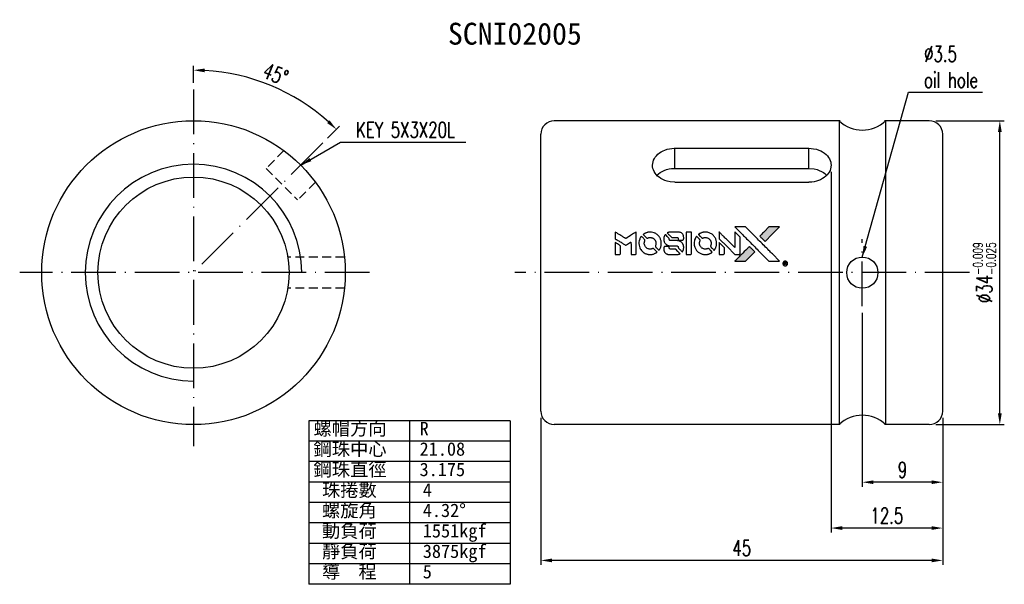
# Model space of a CAD drawing. Extents: x 15 to 126, y 26 to 89.
import ezdxf

# ---------------------------------------------------------------- set-up
doc = ezdxf.new("R2010")
doc.units = 0
doc.header["$MEASUREMENT"] = 0
doc.linetypes.add('CL-5', pattern=[7.1, 5, -1, 0.1, -1])
doc.linetypes.add('HID-1', pattern=[1.5, 1, -0.5])
doc.layers.get('0').update_dxf_attribs({"linetype": 'CONTINUOUS'})
for name, color, linetype in [('CL', 1, 'CL-5'), ('DIM', 4, 'CONTINUOUS'), ('HID', 2, 'HID-1'), ('OUT', 3, 'CONTINUOUS')]:
    doc.layers.add(name, color=color, linetype=linetype)
doc.styles.add('DIM-7', font='SIMPLEX.shx', dxfattribs={"width": 0.7, "bigfont": 'chineset.shx'})
doc.styles.add('T', font='kaiu.ttf')
doc.dimstyles.new('CNS', dxfattribs={"dimtxt": 3.5, "dimasz": 2.5, "dimexe": 1, "dimexo": 1.5, "dimgap": 0.09, "dimtad": 0, "dimdsep": 46, "dimtxsty": 'DIM-7', "dimcen": 0.09, "dimclrd": 1, "dimclre": 1, "dimclrt": 4, "dimadec": 0, "dimazin": 0, "dimtfac": 1, "dimtix": 1, "dimtmove": 2, "dimatfit": 3, "dimfxl": 1, "dimtvp": 0.971429, "dimtolj": 1, "dimarcsym": 0})

# ---------------------------------------------------------------- blocks, each defined once
blk = doc.blocks.new('*D1')
at = {"layer": 'DIM', "color": 0, "lineweight": -2, "transparency": 16777216}
for p, q in [((109.76, 56.55), (109.76, 37.1)), ((118.76, 44.8), (118.76, 37.1)), ((117.51, 37.6), (111.01, 37.6))]:
    blk.add_line(p, q, dxfattribs=at)
at = {"layer": 'DIM', "color": 0, "transparency": 16777216}
for points in [[(111.01, 37.81), (111.01, 37.39), (109.76, 37.6)], [(117.51, 37.81), (117.51, 37.39), (118.76, 37.6)]]:
    blk.add_solid(points, dxfattribs=at)
at = {"layer": 'DIM', "color": 0, "transparency": 16777216, "insert": (114.26, 38.98), "char_height": 1.75, "attachment_point": 5, "style": 'DIM-7'}
blk.add_mtext('\\A1;9', dxfattribs=at)
blk = doc.blocks.new('*D2')
at = {"layer": 'DIM', "color": 0, "lineweight": -2, "transparency": 16777216}
for p, q in [((106.26, 72.32), (106.26, 31.97)), ((118.76, 44.8), (118.76, 31.97)), ((117.51, 32.47), (107.51, 32.47))]:
    blk.add_line(p, q, dxfattribs=at)
at = {"layer": 'DIM', "color": 0, "transparency": 16777216}
for points in [[(107.51, 32.68), (107.51, 32.26), (106.26, 32.47)], [(117.51, 32.68), (117.51, 32.26), (118.76, 32.47)]]:
    blk.add_solid(points, dxfattribs=at)
at = {"layer": 'DIM', "color": 0, "transparency": 16777216, "insert": (112.51, 33.85), "char_height": 1.75, "attachment_point": 5, "style": 'DIM-7'}
blk.add_mtext('\\A1;12.5', dxfattribs=at)
blk = doc.blocks.new('*D3')
at = {"layer": 'DIM', "color": 0, "lineweight": -2, "transparency": 16777216}
for p, q in [((73.76, 44.8), (73.76, 28.35)), ((118.76, 44.8), (118.76, 28.35)), ((117.51, 28.85), (75.01, 28.85))]:
    blk.add_line(p, q, dxfattribs=at)
at = {"layer": 'DIM', "color": 0, "transparency": 16777216}
for points in [[(75.01, 29.06), (75.01, 28.64), (73.76, 28.85)], [(117.51, 29.06), (117.51, 28.64), (118.76, 28.85)]]:
    blk.add_solid(points, dxfattribs=at)
at = {"layer": 'DIM', "color": 0, "transparency": 16777216, "insert": (96.26, 30.23), "char_height": 1.75, "attachment_point": 5, "style": 'DIM-7'}
blk.add_mtext('\\A1;45', dxfattribs=at)
blk = doc.blocks.new('*D4')
at = {"layer": 'DIM', "color": 0, "lineweight": -2, "transparency": 16777216}
for p, q in [((34.85, 82.28), (34.85, 84.21)), ((49.87, 76.09), (51.21, 77.43))]:
    blk.add_line(p, q, dxfattribs=at)
blk.add_arc((34.85, 61.07), 22.64, 48.1633, 86.8367, dxfattribs=at)
at = {"layer": 'DIM', "color": 0, "transparency": 16777216}
for points in [[(36.09, 83.47), (36.1, 83.89), (34.85, 83.71)], [(50.09, 78.09), (49.81, 77.79), (50.86, 77.08)]]:
    blk.add_solid(points, dxfattribs=at)
at = {"layer": 'DIM', "color": 0, "transparency": 16777216, "insert": (44.04, 83.26), "char_height": 1.75, "attachment_point": 5, "rotation": 337.5, "style": 'DIM-7'}
blk.add_mtext('\\A1;45°', dxfattribs=at)
blk = doc.blocks.new('*D5')
at = {"layer": 'DIM', "color": 0, "lineweight": -2, "transparency": 16777216}
for p, q in [((118.01, 78.05), (125.66, 78.05)), ((125.16, 45.3), (125.16, 76.8)), ((118.01, 44.05), (125.66, 44.05))]:
    blk.add_line(p, q, dxfattribs=at)
at = {"layer": 'DIM', "color": 0, "transparency": 16777216}
for points in [[(124.95, 76.8), (125.37, 76.8), (125.16, 78.05)], [(124.95, 45.3), (125.37, 45.3), (125.16, 44.05)]]:
    blk.add_solid(points, dxfattribs=at)
at = {"layer": 'DIM', "color": 0, "transparency": 16777216, "insert": (123.44, 61.05), "char_height": 1.75, "attachment_point": 5, "rotation": 90, "style": 'DIM-7'}
blk.add_mtext('\\A1;%%C34{\\H1.05;\\S-0.009^ -0.025;}', dxfattribs=at)

msp = doc.modelspace()

# ---------------------------------------------------------------- hatches: boundary and pattern name
at = {"linetype": 'Continuous'}
h = msp.add_hatch(color=0, dxfattribs=at)
h.dxf.hatch_style = 1
h.paths.add_polyline_path([(100.487, 66.171), (99.893, 66.171), (99.298, 66.171), (98.786, 65.655, 0.000288), (98.589, 65.457, 0.000479), (98.424, 65.29, 0.000013), (98.274, 65.138, 0.197177), (98.273, 65.136, 0.1112764), (98.274, 65.134, 0.0015954), (98.455, 64.951, 0.0005055), (98.568, 64.838), (98.863, 64.544), (99.675, 65.357)])
h.paths.add_polyline_path([(97.183, 62.866), (97.703, 63.387), (97.408, 63.682, 0.000476), (97.294, 63.795, 0.0015067), (97.111, 63.977, 0.2256647), (97.108, 63.977, 0.0011115), (96.86, 63.73, 0.0003511), (96.706, 63.575, 0.000108), (96.055, 62.922, 0.0006916), (95.726, 62.59, 0.0000771), (95.499, 62.361, 0.1975269), (95.495, 62.353, 0.2961744), (95.498, 62.349, 0.0041949), (95.789, 62.346, 0.0005293), (96.079, 62.346), (96.662, 62.346)])

# ---------------------------------------------------------------- linework, layer by layer
at = {"color": 0}
for points in [[(96.195, 65.456, -0.000056), (96.551, 65.099, -0.000021), (97.05, 64.599, -0.000021), (97.593, 64.054, -0.000025), (98.103, 63.543), (99.297, 62.346), (99.889, 62.347), (100.481, 62.349), (99.683, 63.152, 0.000274), (99.299, 63.538, 0.000123), (98.794, 64.045, 0.000121), (98.26, 64.581, 0.000165), (97.779, 65.063), (96.673, 66.171), (96.077, 66.171), (95.481, 66.171)], [(98.786, 65.655, 0.000288), (98.589, 65.457, 0.000479), (98.424, 65.29, 0.000013), (98.274, 65.138, 0.197177), (98.273, 65.136, 0.197497), (98.274, 65.134, 0.00004), (98.36, 65.047, 0.000836), (98.455, 64.951, 0.000505), (98.568, 64.838), (98.863, 64.544), (99.675, 65.357), (100.487, 66.171), (99.893, 66.171), (99.298, 66.171)], [(82.084, 65.218), (82.084, 64.839), (82.188, 64.776, -0.000297), (82.252, 64.737, -0.000037), (82.39, 64.652, -0.000043), (82.555, 64.551, -0.000036), (82.731, 64.444, 0.000044), (82.902, 64.338, 0.000063), (83.055, 64.245, 0.000035), (83.184, 64.165, 0.0009), (83.22, 64.144), (83.27, 64.113), (83.337, 64.154, 0.001175), (83.375, 64.178, 0.000208), (83.447, 64.223, 0.000225), (83.531, 64.275, 0.000203), (83.618, 64.329, -0.000711), (83.7, 64.381, -0.001119), (83.772, 64.425, -0.000263), (83.834, 64.463, -0.04589), (83.841, 64.467, -0.519312), (83.847, 64.462, -0.001914), (83.849, 64.361, -0.003124), (83.85, 64.193, -0.000285), (83.851, 63.776), (83.851, 63.083), (84.093, 63.083, 0.001727), (84.266, 63.083, 0.025279), (84.327, 63.087, 0.073886), (84.363, 63.096, 0.07426), (84.394, 63.115, 0.03264), (84.402, 63.123, 0.01784), (84.411, 63.134, 0.017712), (84.419, 63.145, 0.026854), (84.426, 63.155), (84.438, 63.179), (84.44, 64.389), (84.441, 65.599), (84.428, 65.591, -0.004595), (84.419, 65.585, -0.00016), (84.382, 65.562, -0.000298), (84.338, 65.535, -0.000208), (84.289, 65.504, 0.000986), (84.145, 65.414, 0.00025), (83.912, 65.268, 0.000268), (83.662, 65.112, 0.000436), (83.451, 64.979, -0.002932), (83.381, 64.936, -0.004718), (83.321, 64.9, -0.001113), (83.269, 64.869, -0.227179), (83.263, 64.869, -0.045982), (83.257, 64.872, -0.000145), (83.186, 64.915, -0.000825), (83.107, 64.964, -0.000517), (83.013, 65.022, 0.000056), (82.694, 65.221, 0.000289), (82.517, 65.33, 0.000481), (82.385, 65.412, 0.000418), (82.247, 65.497), (82.084, 65.597)], [(84.976, 65.076, 0.064158), (84.821, 64.785, 0.06356), (84.744, 64.464, 0.064004), (84.75, 64.135, 0.066747), (84.84, 63.824, 0.04321), (84.946, 63.63, 0.044737), (85.083, 63.459, 0.044901), (85.248, 63.315, 0.044184), (85.437, 63.203, 0.026293), (85.58, 63.143, 0.033344), (85.718, 63.103, 0.033227), (85.861, 63.083, 0.025815), (86.018, 63.079, 0.023119), (86.167, 63.089, 0.031044), (86.301, 63.114, 0.031337), (86.43, 63.154, 0.024258), (86.565, 63.214, 0.015622), (86.612, 63.239, 0.008495), (86.668, 63.273, 0.008415), (86.722, 63.308, 0.020814), (86.76, 63.336), (86.777, 63.35), (86.597, 63.532, 0.002843), (86.462, 63.667, 0.033917), (86.406, 63.715, 0.087906), (86.364, 63.736, 0.073302), (86.315, 63.744, 0.022047), (86.291, 63.743, 0.026465), (86.268, 63.739, 0.022233), (86.244, 63.733, 0.009985), (86.212, 63.723, -0.039011), (86.095, 63.694, -0.044398), (85.981, 63.685, -0.045096), (85.868, 63.697, -0.04265), (85.757, 63.728, -0.071154), (85.601, 63.814, -0.068827), (85.473, 63.942, -0.068713), (85.384, 64.099, -0.070507), (85.342, 64.274, -0.028605), (85.339, 64.349, -0.031418), (85.345, 64.421, -0.031044), (85.361, 64.492, -0.02668), (85.385, 64.565, 0.038913), (85.398, 64.609, 0.043732), (85.404, 64.652, 0.047754), (85.402, 64.691, 0.075756), (85.392, 64.723, 0.07294), (85.381, 64.74, 0.003456), (85.335, 64.79, 0.005023), (85.275, 64.853, 0.002422), (85.197, 64.932, 0.000819), (85.126, 65.004, 0.001349), (85.065, 65.064, 0.0001), (85.011, 65.117, 0.205335), (85.009, 65.118, 0.219821), (85.007, 65.117, 0.002494), (84.998, 65.105, 0.007089), (84.987, 65.092, 0.004494)], [(85.86, 65.585, 0.024131), (85.752, 65.569, 0.022344), (85.644, 65.542, 0.021883), (85.536, 65.504, 0.020884), (85.431, 65.457, 0.010669), (85.371, 65.426, 0.010389), (85.311, 65.391, 0.010913), (85.259, 65.358, 0.022227), (85.219, 65.329), (85.205, 65.317), (85.395, 65.13, 0.002452), (85.469, 65.058, 0.003628), (85.535, 64.995, 0.001662), (85.592, 64.942, 0.070159), (85.605, 64.933, 0.047671), (85.616, 64.929, 0.018624), (85.632, 64.925, 0.017921), (85.649, 64.922, 0.018804), (85.667, 64.92, 0.018255), (85.691, 64.92, 0.041312), (85.708, 64.922, 0.037164), (85.727, 64.927, 0.012342), (85.753, 64.937, -0.015101), (85.817, 64.96, -0.035998), (85.865, 64.972, -0.033244), (85.918, 64.978, -0.011249), (85.994, 64.98, -0.004059), (86.057, 64.979, -0.019693), (86.092, 64.978, -0.027943), (86.121, 64.973, -0.014411), (86.157, 64.965, -0.033089), (86.242, 64.935, -0.033887), (86.321, 64.895, -0.034021), (86.395, 64.845, -0.033942), (86.46, 64.786, -0.02816), (86.519, 64.717, -0.035032), (86.566, 64.647, -0.035269), (86.601, 64.572, -0.029196), (86.629, 64.488, -0.037862), (86.647, 64.391, -0.043657), (86.648, 64.297, -0.043064), (86.634, 64.202, -0.035184), (86.602, 64.105, 0.033699), (86.587, 64.059, 0.052815), (86.581, 64.018, 0.059167), (86.585, 63.98, 0.058972), (86.596, 63.944, 0.059208), (86.614, 63.916, 0.021125), (86.645, 63.88, 0.008691), (86.702, 63.821, 0.000851), (86.844, 63.682, 0.001873), (86.916, 63.612, 0.013884), (86.952, 63.579, 0.022355), (86.973, 63.562, 0.341453), (86.982, 63.562, 0.073011), (87, 63.582, 0.004587), (87.044, 63.649, 0.00748), (87.086, 63.717, 0.016837), (87.116, 63.771, 0.028606), (87.173, 63.902, 0.031352), (87.214, 64.035, 0.031004), (87.237, 64.173, 0.0268), (87.245, 64.32, 0.026698), (87.237, 64.475, 0.03002), (87.212, 64.623, 0.030357), (87.17, 64.765, 0.028554), (87.11, 64.905, 0.062944), (86.938, 65.163, 0.062206), (86.706, 65.371, 0.062448), (86.432, 65.515, 0.064355), (86.132, 65.586, 0.017377), (86.073, 65.59, 0.008369), (85.996, 65.591, 0.008367), (85.919, 65.589, 0.01757)], [(87.656, 65.263, 0.023289), (87.618, 65.203, 0.026845), (87.588, 65.143, 0.026047), (87.563, 65.078, 0.019751), (87.542, 65.005, 0.013249), (87.534, 64.963, 0.025169), (87.529, 64.929, 0.016532), (87.527, 64.887, 0.002937), (87.527, 64.808, 0.003317), (87.527, 64.738, 0.011808), (87.529, 64.692, 0.01777), (87.532, 64.658, 0.021476), (87.537, 64.627, 0.04325), (87.579, 64.494, 0.045753), (87.642, 64.372, 0.04649), (87.725, 64.266, 0.047672), (87.826, 64.178, 0.025315), (87.869, 64.151, 0.015208), (87.923, 64.122, 0.01512), (87.98, 64.096, 0.022488), (88.031, 64.077, 0.027857), (88.11, 64.056, 0.034138), (88.185, 64.047, 0.014286), (88.301, 64.043, 0.00124), (88.594, 64.042, -0.00103), (88.775, 64.042, -0.002552), (88.907, 64.04, -0.001594), (89.007, 64.039, -0.047676), (89.032, 64.036, -0.085307), (89.076, 64.018, -0.097789), (89.109, 63.987, -0.085947), (89.131, 63.943, -0.051339), (89.141, 63.885, 0.014634), (89.144, 63.865, 0.015028), (89.147, 63.846, 0.014927), (89.151, 63.829, 0.059415), (89.155, 63.819, 0.070595), (89.17, 63.798, 0.00028), (89.378, 63.588, 0.000111), (89.591, 63.373, 0.200239), (89.6, 63.369, 0.268906), (89.606, 63.373, 0.001866), (89.635, 63.425, 0.007532), (89.662, 63.475, 0.017818), (89.681, 63.513, 0.013256), (89.698, 63.555, 0.011636), (89.713, 63.6, 0.011528), (89.727, 63.646, 0.012303), (89.738, 63.691, 0.0423), (89.748, 63.763, 0.013657), (89.75, 63.869, 0.013857), (89.746, 63.976, 0.037428), (89.736, 64.052, 0.014927), (89.723, 64.102, 0.0122), (89.707, 64.155, 0.012518), (89.689, 64.205, 0.023062), (89.672, 64.244, 0.065961), (89.576, 64.385, 0.06055), (89.444, 64.501, 0.059676), (89.287, 64.584, 0.060497), (89.115, 64.627, 0.025683), (89.078, 64.629, 0.001528), (88.966, 64.631, 0.002124), (88.826, 64.632, 0.001173), (88.654, 64.633, -0.000809), (88.353, 64.633, -0.017164), (88.264, 64.636, -0.063931), (88.217, 64.646, -0.108429), (88.183, 64.667, -0.052941), (88.163, 64.689, -0.063675), (88.15, 64.714, -0.050562), (88.142, 64.746, -0.020337), (88.138, 64.791, 0.009897), (88.136, 64.818, 0.016482), (88.133, 64.841, 0.019019), (88.129, 64.859, 0.06043), (88.124, 64.87, 0.076267), (88.105, 64.897, 0.00054), (87.908, 65.091, 0.000307), (87.707, 65.29, 0.142594), (87.691, 65.298, 0.232419), (87.686, 65.297, 0.022995), (87.677, 65.289, 0.024627), (87.667, 65.277, 0.015407)], [(88.205, 65.588, 0.018538), (88.167, 65.583, 0.010695), (88.122, 65.574, 0.01068), (88.077, 65.564, 0.017678), (88.04, 65.553, 0.013849), (87.998, 65.538, 0.011814), (87.954, 65.519, 0.004513), (87.914, 65.5, 0.290035), (87.91, 65.494, 0.196418), (87.911, 65.491, 0.000124), (87.983, 65.417, 0.001477), (88.064, 65.336, 0.000898), (88.16, 65.24), (88.41, 64.99), (88.723, 64.988, -0.001471), (88.959, 64.986, -0.028714), (89.032, 64.981, -0.097073), (89.073, 64.968, -0.084199), (89.108, 64.939, -0.042698), (89.124, 64.917, -0.053912), (89.135, 64.894, -0.051004), (89.142, 64.867, -0.032967), (89.144, 64.836, 0.00807), (89.144, 64.82, 0.003023), (89.145, 64.798, 0.002994), (89.146, 64.773, 0.003629), (89.148, 64.751), (89.151, 64.697), (89.391, 64.697, 0.001618), (89.505, 64.697, 0.005206), (89.581, 64.699, 0.00535), (89.634, 64.701, 0.060675), (89.655, 64.704, 0.048484), (89.666, 64.709, 0.02389), (89.68, 64.717, 0.022812), (89.694, 64.727, 0.02462), (89.706, 64.738, 0.061781), (89.73, 64.768, 0.080179), (89.744, 64.801, 0.048561), (89.75, 64.847, 0.010021), (89.752, 64.931, 0.016602), (89.748, 65.042, 0.031409), (89.737, 65.131, 0.036474), (89.715, 65.209, 0.03439), (89.683, 65.284, 0.065928), (89.601, 65.403, 0.069066), (89.491, 65.494, 0.065697), (89.356, 65.555, 0.051559), (89.198, 65.586, 0.020904), (89.114, 65.59, 0.000451), (88.7, 65.591, 0.000419), (88.284, 65.591, 0.022759)], [(90.04, 64.339), (90.041, 63.086), (90.287, 63.086), (90.533, 63.086), (90.562, 63.101, 0.071429), (90.587, 63.118, 0.054799), (90.608, 63.143, 0.053585), (90.623, 63.172, 0.060698), (90.631, 63.203, 0.033975), (90.635, 63.255, 0.000112), (90.635, 63.892, 0.000726), (90.634, 64.516, 0.001084), (90.631, 65.061), (90.627, 65.592), (90.333, 65.592), (90.039, 65.592)], [(91.16, 65.073, 0.018008), (91.124, 65.019, 0.009842), (91.084, 64.951, 0.009807), (91.047, 64.879, 0.015716), (91.018, 64.817, 0.048467), (90.948, 64.593, 0.045841), (90.92, 64.355, 0.046006), (90.936, 64.117, 0.049638), (90.995, 63.892, 0.064819), (91.15, 63.599, 0.06695), (91.373, 63.36, 0.066691), (91.653, 63.187, 0.063505), (91.972, 63.091, 0.03135), (92.054, 63.082, 0.010439), (92.174, 63.08, 0.010391), (92.295, 63.082, 0.032408), (92.375, 63.091, 0.015696), (92.47, 63.11, 0.018095), (92.559, 63.135, 0.018551), (92.643, 63.165, 0.018352), (92.726, 63.202, 0.015568), (92.781, 63.231, 0.009832), (92.843, 63.267, 0.009795), (92.9, 63.305, 0.023727), (92.941, 63.335), (92.958, 63.349), (92.777, 63.532, 0.001528), (92.675, 63.635, 0.010022), (92.623, 63.685, 0.019586), (92.589, 63.714, 0.061865), (92.564, 63.73, 0.055054), (92.525, 63.742, 0.061607), (92.486, 63.745, 0.048725), (92.441, 63.738, 0.020221), (92.381, 63.721, -0.017722), (92.317, 63.703, -0.02685), (92.26, 63.691, -0.02759), (92.203, 63.686, -0.020233), (92.14, 63.687, -0.04793), (92.02, 63.704, -0.048386), (91.905, 63.745, -0.047866), (91.799, 63.806, -0.044964), (91.704, 63.889, -0.04333), (91.625, 63.987, -0.050921), (91.569, 64.092, -0.051473), (91.535, 64.206, -0.0459), (91.524, 64.328, -0.019014), (91.526, 64.388, -0.024114), (91.533, 64.442, -0.025081), (91.545, 64.494, -0.023892), (91.562, 64.545, 0.008624), (91.577, 64.585, 0.026486), (91.585, 64.613, 0.035074), (91.588, 64.637, 0.02756), (91.589, 64.663, 0.087163), (91.581, 64.705, 0.073291), (91.558, 64.745, 0.028074), (91.509, 64.801, 0.002594), (91.378, 64.933), (91.192, 65.12)], [(92.039, 65.585, 0.023681), (91.935, 65.569, 0.022402), (91.831, 65.543, 0.021929), (91.728, 65.508, 0.020503), (91.625, 65.462, 0.013745), (91.567, 65.432, 0.009767), (91.503, 65.394, 0.009658), (91.446, 65.357, 0.027804), (91.408, 65.328), (91.393, 65.316), (91.577, 65.132, 0.002053), (91.666, 65.044, 0.006738), (91.726, 64.986, 0.007826), (91.768, 64.948, 0.063909), (91.79, 64.934, 0.061532), (91.823, 64.922, 0.068674), (91.856, 64.919, 0.052072), (91.896, 64.926, 0.019648), (91.951, 64.943, -0.018366), (92.017, 64.964, -0.0288), (92.075, 64.976, -0.029061), (92.134, 64.982, -0.019155), (92.203, 64.982, -0.053809), (92.35, 64.96, -0.058833), (92.484, 64.908, -0.058566), (92.604, 64.825, -0.052525), (92.705, 64.714, -0.044733), (92.763, 64.62, -0.040573), (92.805, 64.515, -0.041123), (92.829, 64.405, -0.04951), (92.832, 64.3, -0.017369), (92.827, 64.25, -0.024255), (92.819, 64.207, -0.023787), (92.807, 64.163, -0.015798), (92.789, 64.115, 0.010631), (92.777, 64.085, 0.033653), (92.771, 64.063, 0.037806), (92.768, 64.043, 0.016307), (92.767, 64.016, 0.068179), (92.775, 63.962, 0.095747), (92.796, 63.92, 0.033418), (92.846, 63.863, 0.002133), (93.005, 63.707, 0.001452), (93.095, 63.62, 0.012393), (93.137, 63.582, 0.020479), (93.161, 63.563, 0.344362), (93.171, 63.563, 0.074287), (93.191, 63.585, 0.005454), (93.234, 63.652, 0.008391), (93.277, 63.724, 0.017097), (93.308, 63.781, 0.027375), (93.359, 63.9, 0.02835), (93.395, 64.023, 0.027723), (93.419, 64.151, 0.023913), (93.429, 64.288, 0.027047), (93.425, 64.451, 0.031685), (93.403, 64.605, 0.032425), (93.362, 64.752, 0.031013), (93.302, 64.895, 0.037914), (93.202, 65.064, 0.040153), (93.079, 65.212, 0.039834), (92.933, 65.339, 0.036173), (92.764, 65.447, 0.040752), (92.598, 65.52, 0.035885), (92.416, 65.568, 0.035491), (92.226, 65.591, 0.037615)], [(93.723, 65.224), (93.723, 64.843), (94.605, 63.963), (95.487, 63.083), (95.732, 63.084, 0.0008), (95.89, 63.085, 0.010795), (95.948, 63.087, 0.030495), (95.98, 63.091, 0.080372), (96.001, 63.098, 0.03816), (96.022, 63.112, 0.041799), (96.04, 63.128, 0.042486), (96.055, 63.147, 0.042078), (96.067, 63.168, 0.099276), (96.073, 63.197, 0.003302), (96.075, 63.32, 0.002586), (96.076, 63.534, 0.000204), (96.075, 64.103), (96.074, 65.016), (95.78, 65.308), (95.487, 65.601), (95.484, 64.724), (95.481, 63.847), (94.618, 64.714, 0.000253), (94.286, 65.048, 0.000412), (94.004, 65.33, 0.000041), (93.751, 65.583, 0.041338), (93.739, 65.593), (93.723, 65.604)], [(82.084, 63.749), (82.084, 63.083), (82.327, 63.083, 0.000842), (82.482, 63.083, 0.010591), (82.54, 63.084, 0.028995), (82.573, 63.088, 0.069543), (82.596, 63.095, 0.051063), (82.618, 63.108, 0.039932), (82.638, 63.126, 0.039414), (82.655, 63.147, 0.045845), (82.668, 63.17, 0.094811), (82.674, 63.193, 0.007124), (82.676, 63.259, 0.004713), (82.678, 63.37, 0.000534), (82.678, 63.623), (82.677, 64.056), (82.616, 64.094, 0.000828), (82.438, 64.204, 0.000879), (82.263, 64.311, 0.000048), (82.092, 64.415, 0.137596), (82.087, 64.416, 0.413028), (82.086, 64.415, 0.000016), (82.085, 64.22, 0.000623), (82.085, 64.005, 0.000374)], [(87.623, 63.966, 0.065483), (87.594, 63.952, 0.053271), (87.568, 63.93, 0.052018), (87.546, 63.902, 0.0556), (87.531, 63.871, 0.036839), (87.526, 63.851, 0.026922), (87.523, 63.827, 0.016905), (87.521, 63.795, 0.004317), (87.521, 63.744, 0.016369), (87.525, 63.635, 0.029936), (87.537, 63.548, 0.03418), (87.557, 63.471, 0.031327), (87.588, 63.395, 0.046935), (87.644, 63.302, 0.054053), (87.715, 63.226, 0.053701), (87.801, 63.166, 0.045364), (87.902, 63.122, 0.032479), (87.991, 63.099, 0.03386), (88.082, 63.088, 0.013578), (88.225, 63.084, 0.001155), (88.591, 63.084, 0.000413), (88.906, 63.086, 0.005008), (89.027, 63.088, 0.013199), (89.095, 63.092, 0.033956), (89.144, 63.099, 0.013909), (89.195, 63.111, 0.010864), (89.249, 63.128, 0.010938), (89.299, 63.145, 0.028702), (89.333, 63.16), (89.359, 63.173), (89.107, 63.43), (88.854, 63.686), (88.559, 63.685, -0.001504), (88.432, 63.686, -0.00328), (88.336, 63.687, -0.001901), (88.26, 63.689, -0.061333), (88.242, 63.691, -0.063621), (88.216, 63.702, -0.048633), (88.191, 63.72, -0.046769), (88.17, 63.743, -0.047961), (88.153, 63.769, -0.02678), (88.143, 63.792, -0.050957), (88.138, 63.811, -0.029398), (88.135, 63.836, -0.00401), (88.133, 63.89), (88.13, 63.978), (87.893, 63.977, 0.001061), (87.751, 63.977, 0.009147), (87.687, 63.976, 0.020721), (87.65, 63.972, 0.051619)], [(93.723, 63.746), (93.723, 63.082), (93.971, 63.084), (94.218, 63.086), (94.247, 63.103, 0.03146), (94.26, 63.113, 0.026444), (94.273, 63.124, 0.026444), (94.284, 63.137, 0.031457), (94.293, 63.15), (94.311, 63.178), (94.313, 63.507), (94.314, 63.836), (94.023, 64.123, 0.000745), (93.912, 64.233, 0.001228), (93.817, 64.326, 0.000087), (93.731, 64.409, 0.195134), (93.728, 64.41, 0.412117), (93.726, 64.408, 0.000048), (93.725, 64.215, 0.00109), (93.724, 64.001, 0.000653)], [(96.706, 63.575, 0.000108), (96.055, 62.922, 0.000692), (95.726, 62.59, 0.000077), (95.499, 62.361, 0.197527), (95.495, 62.353, 0.410182), (95.499, 62.349, 0.000493), (95.621, 62.347, 0.002424), (95.789, 62.346, 0.000529), (96.079, 62.346), (96.662, 62.346), (97.183, 62.866), (97.703, 63.387), (97.408, 63.682, 0.000476), (97.294, 63.795, 0.000789), (97.198, 63.891, 0.000035), (97.112, 63.977, 0.19758), (97.11, 63.978, 0.198396), (97.107, 63.977, 0.000019), (96.99, 63.859, 0.000582), (96.86, 63.73, 0.000351)], [(101.053, 62.325, 0.082374), (100.977, 62.29, 0.083404), (100.916, 62.233, 0.082663), (100.877, 62.158, 0.07897), (100.864, 62.074, 0.084941), (100.88, 61.979, 0.08953), (100.926, 61.898, 0.090743), (100.998, 61.838, 0.090193), (101.086, 61.807, 0.10067), (101.186, 61.812, 0.099454), (101.276, 61.855, 0.097736), (101.344, 61.931, 0.09365), (101.38, 62.028, 0.07584), (101.381, 62.103, 0.068415), (101.36, 62.177, 0.068328), (101.319, 62.243, 0.075277), (101.264, 62.293, 0.059367), (101.217, 62.316, 0.048986), (101.163, 62.33, 0.048519), (101.106, 62.333, 0.055347)], [(101.017, 62.068), (101.017, 61.919), (101.034, 61.919), (101.051, 61.919), (101.053, 61.982), (101.055, 62.045), (101.091, 62.046), (101.128, 62.048), (101.153, 62.008, -0.003356), (101.164, 61.991, -0.002757), (101.175, 61.973, -0.002784), (101.185, 61.956, -0.007382), (101.192, 61.944, 0.019487), (101.201, 61.929, 0.098302), (101.207, 61.923, 0.116932), (101.215, 61.92, 0.032798), (101.229, 61.919), (101.252, 61.919), (101.235, 61.947, 0.005748), (101.228, 61.96, 0.002522), (101.217, 61.977, 0.002495), (101.205, 61.996, 0.00334), (101.194, 62.012), (101.169, 62.05), (101.19, 62.061, 0.066516), (101.209, 62.075, 0.085926), (101.223, 62.092, 0.082934), (101.23, 62.114, 0.05747), (101.231, 62.14, 0.023576), (101.229, 62.155, 0.043538), (101.226, 62.167, 0.050891), (101.222, 62.177, 0.049897), (101.215, 62.186, 0.067884), (101.195, 62.202, 0.077412), (101.173, 62.211, 0.049266), (101.142, 62.216, 0.012208), (101.09, 62.217), (101.017, 62.217)], [(101.177, 62.17, -0.120545), (101.188, 62.156, -0.09136), (101.192, 62.137, -0.087576), (101.19, 62.117, -0.098026), (101.181, 62.099, -0.079907), (101.172, 62.092, -0.087697), (101.162, 62.087, -0.041371), (101.146, 62.085, -0.005557), (101.111, 62.084), (101.052, 62.082), (101.052, 62.132), (101.052, 62.182), (101.106, 62.182, -0.007471), (101.137, 62.182, -0.035301), (101.154, 62.18, -0.060486), (101.166, 62.176, -0.063546)]]:
    msp.add_lwpolyline(points, format="xyb", close=True, dxfattribs=at)
at = {"layer": 'CL', "color": 0}
for p, q in [((34.846, 81.529), (34.846, 41.64)), ((49.34, 75.563), (34.827, 61.049)), ((109.76, 57.299), (109.76, 64.799)), ((54.561, 61.049), (15.38, 61.049)), ((121.76, 61.049), (70.852, 61.049))]:
    msp.add_line(p, q, dxfattribs=at)
at = {"layer": 'DIM', "color": 0}
for p, q in [((70.333, 44.478), (47.76, 44.478)), ((47.76, 44.478), (47.76, 26.178)), ((59.047, 44.478), (59.047, 26.178)), ((70.333, 44.478), (70.333, 26.178)), ((70.333, 42.191), (47.76, 42.191)), ((70.333, 39.903), (47.76, 39.903)), ((70.333, 37.616), (47.76, 37.616)), ((70.333, 35.328), (47.76, 35.328)), ((70.333, 33.041), (47.76, 33.041)), ((70.333, 30.753), (47.76, 30.753)), ((70.333, 28.465), (47.76, 28.465)), ((70.333, 26.178), (47.76, 26.178))]:
    msp.add_line(p, q, dxfattribs=at)
msp.add_arc((34.846, 61.049), 12.125, 0, 270, dxfattribs=at)
at = {"layer": 'HID', "color": 0}
for p, q in [((44.968, 74.707), (42.977, 72.716)), ((42.977, 72.716), (46.513, 69.181)), ((48.504, 71.171), (46.513, 69.181)), ((51.755, 62.799), (45.402, 62.799)), ((51.755, 59.299), (45.402, 59.299))]:
    msp.add_line(p, q, dxfattribs=at)
at = {"layer": 'OUT', "color": 0}
for p, q in [((107.26, 78.049), (75.26, 78.049)), ((107.162, 78.049), (107.162, 44.049)), ((117.26, 78.049), (112.26, 78.049)), ((112.358, 78.049), (112.358, 44.049)), ((73.76, 45.549), (73.76, 76.549)), ((118.76, 45.549), (118.76, 76.549)), ((88.76, 74.968), (103.76, 74.968)), ((88.76, 72.716), (88.76, 74.968)), ((103.76, 72.716), (103.76, 74.968)), ((88.76, 72.716), (103.76, 72.716)), ((88.76, 71.171), (103.76, 71.171)), ((107.26, 44.049), (75.26, 44.049)), ((117.26, 44.049), (112.26, 44.049))]:
    msp.add_line(p, q, dxfattribs=at)
for points in [[(88.76, 71.171), (88.219, 71.216), (87.905, 71.286), (87.633, 71.375), (87.402, 71.476), (87.207, 71.582), (86.994, 71.726), (86.829, 71.864), (86.664, 72.035), (86.548, 72.186), (86.442, 72.358), (86.359, 72.542), (86.303, 72.721), (86.273, 72.874), (86.26, 73.07), (86.26, 73.07), (86.315, 73.465), (86.38, 73.651), (86.467, 73.827), (86.571, 73.988), (86.689, 74.133), (86.861, 74.305), (87.04, 74.447), (87.217, 74.563), (87.446, 74.685), (87.653, 74.772), (87.897, 74.852), (88.16, 74.913), (88.41, 74.95), (88.672, 74.967), (88.76, 74.968)], [(103.76, 74.968), (104.301, 74.923), (104.615, 74.854), (104.887, 74.765), (105.118, 74.664), (105.313, 74.558), (105.526, 74.414), (105.691, 74.276), (105.856, 74.105), (105.972, 73.954), (106.078, 73.782), (106.161, 73.598), (106.217, 73.419), (106.247, 73.265), (106.26, 73.07), (106.26, 73.07), (106.205, 72.675), (106.14, 72.488), (106.053, 72.313), (105.948, 72.152), (105.831, 72.007), (105.659, 71.835), (105.48, 71.692), (105.303, 71.576), (105.074, 71.455), (104.867, 71.368), (104.623, 71.288), (104.36, 71.227), (104.11, 71.19), (103.848, 71.173), (103.76, 71.171)], [(86.76, 71.957), (87.115, 72.247), (87.351, 72.386), (87.568, 72.487), (87.827, 72.579), (88.11, 72.651), (88.38, 72.694), (88.664, 72.715), (88.76, 72.716)], [(103.76, 72.716), (104.38, 72.657), (104.692, 72.579), (104.932, 72.495), (105.173, 72.384), (105.393, 72.255), (105.569, 72.128), (105.726, 71.991), (105.773, 71.944)]]:
    msp.add_lwpolyline(points, dxfattribs=at)
for centre, radius in [((34.846, 61.049), 17), ((34.846, 61.049), 10.7), ((109.76, 61.049), 1.75)]:
    msp.add_circle(centre, radius, dxfattribs=at)
for centre, radius, start, end in [((75.26, 76.549), 1.5, 90, 180), ((109.76, 80.754), 3.75, 226.15331, 313.84669), ((117.26, 76.549), 1.5, 0, 90), ((75.26, 45.549), 1.5, 180, 270), ((117.26, 45.549), 1.5, 270, 0), ((109.76, 41.345), 3.75, 46.15331, 133.84669)]:
    msp.add_arc(centre, radius, start, end, dxfattribs=at)

# ---------------------------------------------------------------- texts
at = {"layer": 'DIM', "color": 0, "style": 'T'}
for s, p in [('螺帽方向', (48.29, 42.854)), ('R', (60.171, 42.854)), ('鋼珠中心', (48.29, 40.567)), ('21.08', (60.171, 40.567)), ('鋼珠直徑', (48.29, 38.279)), ('3.175', (60.171, 38.279)), ('珠捲數', (49.242, 35.992)), ('4', (60.529, 35.992)), ('螺旋角', (49.242, 33.704)), ('4.32%%D', (60.529, 33.704)), ('動負荷', (49.242, 31.417)), ('1551kgf', (60.529, 31.417)), ('靜負荷', (49.242, 29.129)), ('3875kgf', (60.529, 29.129)), ('導  程', (49.242, 26.842)), ('5', (60.529, 26.842))]:
    msp.add_text(s, height=1.5, dxfattribs=at).set_placement(p)
at = {"layer": 'DIM', "color": 0, "insert": (63.343, 87.769), "char_height": 2.45, "width": 7.38093, "attachment_point": 4, "style": 'T'}
msp.add_mtext('SCNI02005', dxfattribs=at)
at = {"layer": 'DIM', "color": 0, "char_height": 1.75, "attachment_point": 4, "style": 'DIM-7'}
for s, insert in [('\\A1;%%C3.5\\Poil hole', (116.677, 84.07)), ('\\A1;KEY 5X3X20L', (53.059, 77.032))]:
    msp.add_mtext(s, dxfattribs=dict(at, insert=insert))

# ---------------------------------------------------------------- dimensions: what is measured, and where the dimension line sits
at = {"layer": 'DIM', "color": 0}
dim = msp.add_angular_dim_2l(base=(46.168, 80.678), line1=((49.34, 75.563), (34.827, 61.049)), line2=((34.846, 81.529), (34.846, 41.64)), dimstyle='CNS', override={"dimscale": 0.5, "dimgap": 1, "dimtad": 1, "dimclrd": 0, "dimclre": 0, "dimclrt": 0, "dimadec": 2, "dimazin": 2, "dimtmove": 1}, dxfattribs=at)
dim.commit()
dim.dimension.update_dxf_attribs({"geometry": '*D4', "text_midpoint": (44.037, 83.259)})
dim = msp.add_linear_dim(base=(125.162, 78.049), p1=(117.26, 44.049), p2=(117.26, 78.049), angle=90, text='%%C<>', dimstyle='CNS', override={"dimscale": 0.5, "dimgap": 1, "dimtad": 1, "dimclrd": 0, "dimclre": 0, "dimclrt": 0, "dimtol": 1, "dimlim": 0, "dimtp": -0.009, "dimtm": 0.025, "dimtfac": 0.6, "dimtdec": 3, "dimtmove": 1}, dxfattribs=at)
dim.commit()
dim.dimension.update_dxf_attribs({"geometry": '*D5', "text_midpoint": (123.437, 61.049)})
for base, p2, picture, middle in [((106.26, 32.471), (106.26, 73.07), '*D2', (112.51, 33.846)), ((109.76, 37.602), (109.76, 57.299), '*D1', (114.26, 38.977)), ((73.76, 28.853), (73.76, 45.549), '*D3', (96.26, 30.228))]:
    dim = msp.add_linear_dim(base=base, p1=(118.76, 45.549), p2=p2, dimstyle='CNS', override={"dimscale": 0.5, "dimgap": 1, "dimtad": 1, "dimclrd": 0, "dimclre": 0, "dimclrt": 0, "dimtmove": 1}, dxfattribs=at)
    dim.commit()
    dim.dimension.update_dxf_attribs({"geometry": picture, "text_midpoint": middle})

# ---------------------------------------------------------------- leaders
at = {"layer": 'DIM', "color": 0, "annotation_type": 0, "has_hookline": 1, "hookline_direction": 0}
for points, text_width in [([(109.76, 62.799), (114.927, 81.236), (116.177, 81.236)], 6.533), ([(46.857, 73.079), (51.309, 75.657), (52.559, 75.657)], 12.308)]:
    msp.add_leader(points, dimstyle='CNS', override={"dimscale": 0.5, "dimgap": 1, "dimtad": 1, "dimclrd": 0, "dimclre": 4, "dimclrt": 10}, dxfattribs=dict(at, text_width=text_width))

doc.saveas('drawing.dxf')
